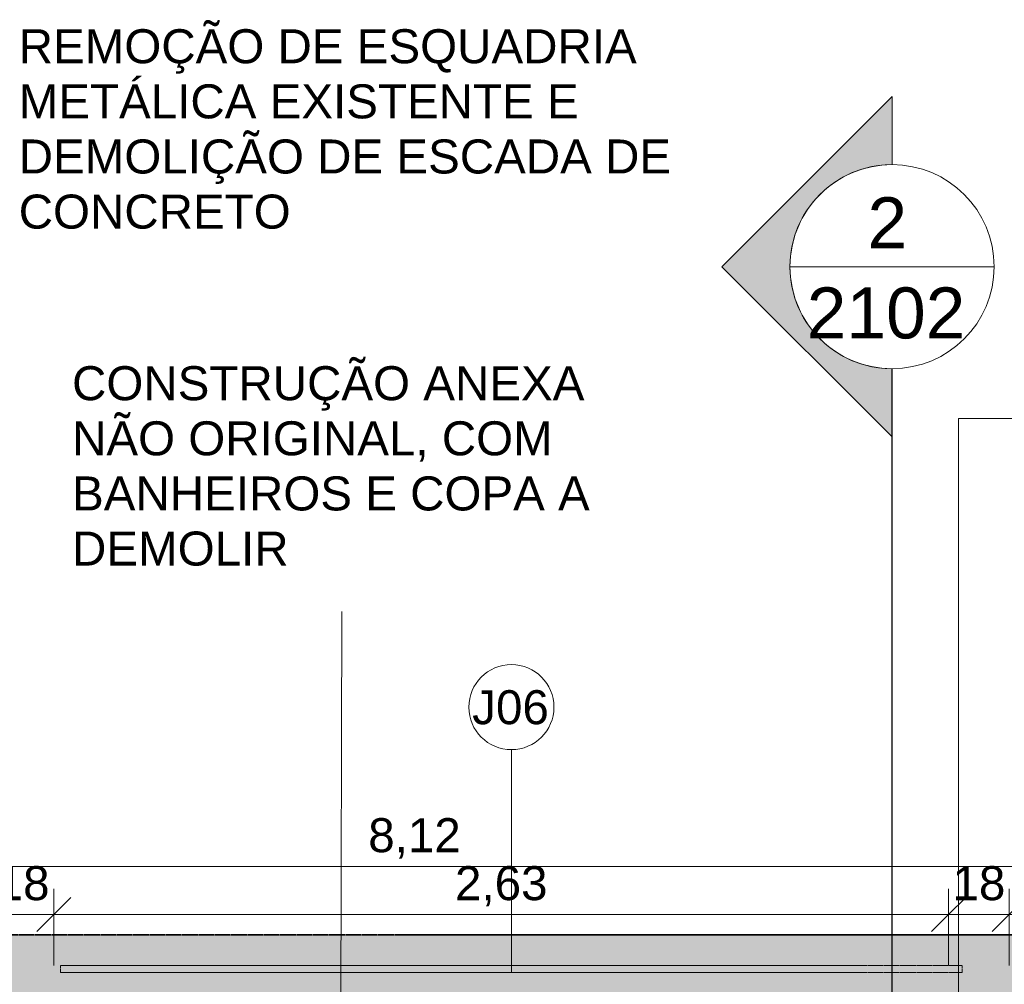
# Model space of a CAD drawing. Header units: millimetres. Extents: x -34717 to 9622, y -21919 to 4394.
# Tile 61 of 67: x -6651 to -3758, y -13 to 2823. Entities that reach past the tile are written whole.
import ezdxf

# ---------------------------------------------------------------- set-up
doc = ezdxf.new("R2010")
doc.units = ezdxf.units.MM
doc.linetypes.add('_Tracejado médio', pattern=[4, 3, -1])
for name, color, linetype, lineweight in [('A-ANNO-DIMS', 211, 'Continuous', 9), ('A-ANNO-DIMS-50', 211, 'Continuous', 9), ('A-GLAZ', 151, 'Continuous', 18), ('A-GLAZ-IDEN', 152, 'Continuous', 9), ('A-WALL', 113, 'Continuous', 25), ('A-WALL-PATT', 111, 'Continuous', 25), ('G-ANNO-SYMB', 111, 'Continuous', 9), ('G-ANNO-TEXT', 231, 'Continuous', 9)]:
    doc.layers.add(name, color=color, linetype=linetype, lineweight=lineweight)
doc.styles.add('Arial_3', font='arial.ttf', dxfattribs={"height": 150})
doc.styles.add('Arial_4', font='arial.ttf', dxfattribs={"height": 100})
doc.dimstyles.new('Diagonal_-_2_0mm_Arial', dxfattribs={"dimscale": 304.8, "dimtxt": 102.02594, "dimasz": 0.328084, "dimexe": 0.246063, "dimexo": 0.0625, "dimgap": 0.024606, "dimtad": 1, "dimlfac": 0.001, "dimrnd": 0.01, "dimzin": 0, "dimdsep": 46, "dimtxsty": 'Arial_4', "dimblk1": 'OBLIQUE', "dimblk2": 'OBLIQUE', "dimsah": 1, "dimcen": 0.09, "dimdle": 0.246063, "dimadec": 0, "dimazin": 0, "dimtfac": 1, "dimtdec": 4, "dimtix": 1, "dimtmove": 0, "dimatfit": 3, "dimfxl": 0.492126, "dimfxlon": 1, "dimtvp": 1, "dimtolj": 1, "dimtzin": 0, "dimarcsym": 2})
doc.dimstyles.new('Diagonal_-_2_0mm_Arial_2', dxfattribs={"dimscale": 304.8, "dimtxt": 102.02594, "dimasz": 0.328084, "dimexe": 0.246063, "dimexo": 0.0625, "dimgap": 0.024606, "dimtad": 1, "dimdec": 0, "dimlfac": 0.1, "dimdsep": 46, "dimtxsty": 'Arial_4', "dimblk1": 'OBLIQUE', "dimblk2": 'OBLIQUE', "dimsah": 1, "dimcen": 0.09, "dimdle": 0.246063, "dimadec": 0, "dimazin": 0, "dimtfac": 1, "dimtdec": 4, "dimtix": 1, "dimtmove": 0, "dimatfit": 3, "dimfxl": 0.492126, "dimfxlon": 1, "dimtvp": 1, "dimtolj": 1, "dimtzin": 0, "dimarcsym": 2})

# ---------------------------------------------------------------- blocks, each defined once
blk = doc.blocks.new('CV_J07 - CV_J07-4003264-PLANTA TÉRREO - MANTER _ DEMOLIR')
at = {"layer": 'A-GLAZ', "linetype": '_Tracejado médio'}
for points in [[(-1325, 20), (-1325, 0), (0, 0), (0, 20)], [(0, 20), (0, 0), (1325, 0), (1325, 20), (287.4, 20)]]:
    blk.add_hatch(color=41, dxfattribs=at).paths.add_polyline_path(points, flags=0)
at = {"layer": 'A-GLAZ', "color": 40, "linetype": '_Tracejado médio'}
for p, q in [((-1325, 20), (0, 20)), ((-1325, 20), (-1325, 0)), ((-1325, 0), (0, 0)), ((0, 0), (0, 20)), ((0, 20), (1325, 20)), ((0, 0), (0, 20)), ((0, 0), (1325, 0)), ((1325, 20), (1325, 0))]:
    blk.add_line(p, q, dxfattribs=at)
blk = doc.blocks.new('Section - M_Section head ABNT-2836546-PLANTA TÉRREO - MANTER _ DEMOLIR')
at = {"layer": 'G-ANNO-SYMB'}
h = blk.add_hatch(color=256, dxfattribs=at)
edge = h.paths.add_edge_path(flags=0)
edge.add_line((-6, 10), (4, 0))
edge.add_line((4, 0), (0, 0))
edge.add_arc((-6, 0), 6, 0, 180)
edge.add_line((-12, 0), (-16, 0))
edge.add_line((-16, 0), (-6, 10))
for p, q in [((-16, 0), (-6, 10)), ((-6, 10), (-16, 0)), ((4, 0), (-6, 10)), ((4, 0), (-6, 10)), ((0, 0), (4, 0)), ((-16, 0), (-12, 0))]:
    blk.add_line(p, q, dxfattribs=at)
for start, end in [(360, 180), (0, 180), (180, 0)]:
    blk.add_arc((-6, 0), 6, start, end, dxfattribs=at)
blk = doc.blocks.new('DIMBLOCK170-PLANTA TÉRREO - MANTER _ DEMOLIR')
at = {"layer": 'A-ANNO-DIMS-50'}
for p, q in [((-6731.1, 41.9), (-6731.1, 266.9)), ((-6551.1, 41.9), (-6551.1, 266.9)), ((-6731.1, 191.9), (-6551.1, 191.9)), ((-6731.1, 191.9), (-6731.1, 41.9)), ((-6551.1, 191.9), (-6551.1, 41.9))]:
    blk.add_line(p, q, dxfattribs=at)
at = {"layer": 'A-ANNO-DIMS-50', "lineweight": 18}
for p, q in [((-6731.1, 191.9), (-6681.1, 241.9)), ((-6551.1, 191.9), (-6501.1, 241.9)), ((-6731.1, 191.9), (-6781.1, 141.9)), ((-6551.1, 191.9), (-6601.1, 141.9))]:
    blk.add_line(p, q, dxfattribs=at)
at = {"layer": 'A-ANNO-DIMS-50', "color": 0, "insert": (-6718.7, 333.9), "char_height": 100, "width": 186.088, "attachment_point": 1, "line_spacing_factor": 0.941778, "style": 'Arial_4'}
blk.add_mtext('18', dxfattribs=at)
blk = doc.blocks.new('_Oblique')
at = {"color": 0, "linetype": 'ByBlock', "lineweight": -2}
blk.add_line((-0.5, -0.5), (0.5, 0.5), dxfattribs=at)
blk = doc.blocks.new('DIMBLOCK171-PLANTA TÉRREO - MANTER _ DEMOLIR')
at = {"layer": 'A-ANNO-DIMS-50'}
for p, q in [((-6551.1, 41.9), (-6551.1, 266.9)), ((-3921.1, 41.9), (-3921.1, 266.9)), ((-6551.1, 191.9), (-3921.1, 191.9)), ((-6551.1, 191.9), (-6551.1, 41.9)), ((-3921.1, 191.9), (-3921.1, 41.9))]:
    blk.add_line(p, q, dxfattribs=at)
at = {"layer": 'A-ANNO-DIMS-50', "lineweight": 18}
for p, q in [((-6551.1, 191.9), (-6501.1, 241.9)), ((-3921.1, 191.9), (-3871.1, 241.9)), ((-6551.1, 191.9), (-6601.1, 141.9)), ((-3921.1, 191.9), (-3971.1, 141.9))]:
    blk.add_line(p, q, dxfattribs=at)
at = {"layer": 'A-ANNO-DIMS-50', "color": 0, "insert": (-5371.8, 333.9), "char_height": 100, "width": 325.653, "attachment_point": 1, "line_spacing_factor": 0.941778, "style": 'Arial_4'}
blk.add_mtext('2,63', dxfattribs=at)
blk = doc.blocks.new('DIMBLOCK172-PLANTA TÉRREO - MANTER _ DEMOLIR')
at = {"layer": 'A-ANNO-DIMS-50'}
for p, q in [((-3921.1, 41.9), (-3921.1, 266.9)), ((-3743.6, 41.9), (-3743.6, 266.9)), ((-3921.1, 191.9), (-3743.6, 191.9)), ((-3921.1, 191.9), (-3921.1, 41.9)), ((-3743.6, 191.9), (-3743.6, 41.9))]:
    blk.add_line(p, q, dxfattribs=at)
at = {"layer": 'A-ANNO-DIMS-50', "lineweight": 18}
for p, q in [((-3921.1, 191.9), (-3871.1, 241.9)), ((-3743.6, 191.9), (-3693.6, 241.9)), ((-3921.1, 191.9), (-3971.1, 141.9)), ((-3743.6, 191.9), (-3793.6, 141.9))]:
    blk.add_line(p, q, dxfattribs=at)
at = {"layer": 'A-ANNO-DIMS-50', "color": 0, "insert": (-3909.9, 333.9), "char_height": 100, "width": 186.088, "attachment_point": 1, "line_spacing_factor": 0.941778, "style": 'Arial_4'}
blk.add_mtext('18', dxfattribs=at)
blk = doc.blocks.new('DIMBLOCK173-PLANTA TÉRREO - MANTER _ DEMOLIR')
at = {"layer": 'A-ANNO-DIMS-50'}
for p, q in [((-3743.6, 41.9), (-3743.6, 266.9)), ((-1608.6, 41.9), (-1608.6, 266.9)), ((-3743.6, 191.9), (-1533.6, 191.9)), ((-3743.6, 191.9), (-3743.6, 41.9)), ((-1608.6, 191.9), (-1608.6, 41.9))]:
    blk.add_line(p, q, dxfattribs=at)
at = {"layer": 'A-ANNO-DIMS-50', "lineweight": 18}
for p, q in [((-3743.6, 191.9), (-3693.6, 241.9)), ((-1608.6, 191.9), (-1558.6, 241.9)), ((-3743.6, 191.9), (-3793.6, 141.9)), ((-1608.6, 191.9), (-1658.6, 141.9))]:
    blk.add_line(p, q, dxfattribs=at)
at = {"layer": 'A-ANNO-DIMS-50', "color": 0, "insert": (-2811.8, 333.9), "char_height": 100, "width": 325.653, "attachment_point": 1, "line_spacing_factor": 0.941778, "style": 'Arial_4'}
blk.add_mtext('2,14', dxfattribs=at)
blk = doc.blocks.new('TAG-Janela - Janela-240880-PLANTA TÉRREO - MANTER _ DEMOLIR')
at = {"layer": 'A-GLAZ-IDEN'}
blk.add_circle((0, 0), 2.5, dxfattribs=at)
blk = doc.blocks.new('DIMBLOCK175-PLANTA TÉRREO - MANTER _ DEMOLIR')
at = {"layer": 'A-ANNO-DIMS-50'}
for p, q in [((-9551.1, 183), (-9551.1, 408)), ((-1431.1, 183), (-1431.1, 408)), ((-9626.1, 333), (-1356.1, 333)), ((-9551.1, 333), (-9551.1, 183)), ((-1431.1, 333), (-1431.1, 183))]:
    blk.add_line(p, q, dxfattribs=at)
at = {"layer": 'A-ANNO-DIMS-50', "lineweight": 18}
for p, q in [((-9551.1, 333), (-9501.1, 383)), ((-1431.1, 333), (-1381.1, 383)), ((-9551.1, 333), (-9601.1, 283)), ((-1431.1, 333), (-1481.1, 283))]:
    blk.add_line(p, q, dxfattribs=at)
at = {"layer": 'A-ANNO-DIMS-50', "color": 0, "insert": (-5626.8, 475), "char_height": 100, "width": 325.653, "attachment_point": 1, "line_spacing_factor": 0.941778, "style": 'Arial_4'}
blk.add_mtext('8,12', dxfattribs=at)

msp = doc.modelspace()

# ---------------------------------------------------------------- hatches: boundary and pattern name
at = {"layer": 'A-WALL-PATT', "lineweight": 18}
h = msp.add_hatch(color=21, dxfattribs=at)
h.paths.add_polyline_path([(-1431.115, -48.492), (-1431.115, 131.508), (-9371.115, 131.508), (-9371.115, -48.492), (-1611.115, -48.492)], flags=0)
h.paths.add_polyline_path([(-3692.226, 21.508), (-3731.115, 21.508), (-3731.115, 41.508), (-1621.115, 41.508), (-1621.115, 21.508), (-2964.04, 21.508)], flags=0)
h.paths.add_polyline_path([(-5206.115, 21.508), (-6531.115, 21.508), (-6531.115, 41.508), (-3881.115, 41.508), (-3881.115, 21.508), (-5196.115, 21.508)], flags=0)
h.paths.add_polyline_path([(-7351.115, 21.508), (-8041.115, 21.508), (-8041.115, 41.508), (-6681.115, 41.508), (-6681.115, 21.508), (-7232.501, 21.508)], flags=0)

# ---------------------------------------------------------------- linework, layer by layer
at = {"layer": 'A-GLAZ-IDEN'}
msp.add_line((-5206.115, 41.508), (-5206.115, 676.508), dxfattribs=at)
at = {"layer": 'A-WALL', "color": 30, "linetype": '_Tracejado médio', "lineweight": 35}
msp.add_line((-1431.115, 131.508), (-9551.115, 131.508), dxfattribs=at)
at = {"layer": 'G-ANNO-SYMB'}
msp.add_line((-4387.452, 2096.455), (-3787.452, 2096.455), dxfattribs=at)
at = {"layer": 'G-ANNO-SYMB', "lineweight": 25}
msp.add_line((-4087.452, -21119.396), (-4087.452, 1796.455), dxfattribs=at)
at = {"layer": 'G-ANNO-TEXT', "color": 7}
for p, q in [((-3892.323, 1650.348), (-3319.64, 1650.348)), ((-3892.323, -3279.032), (-3892.323, 1650.348)), ((-5708.94, -834.099), (-5704.374, 1082.723))]:
    msp.add_line(p, q, dxfattribs=at)

# ---------------------------------------------------------------- block references
at = {"layer": 'A-GLAZ', "color": 40, "linetype": '_Tracejado médio', "rotation": 180}
msp.add_blockref('CV_J07 - CV_J07-4003264-PLANTA TÉRREO - MANTER _ DEMOLIR', (-5206.115, 41.508), dxfattribs=at)
at = {"layer": 'A-GLAZ-IDEN', "xscale": 49.99999999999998, "yscale": 49.99999999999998, "zscale": 49.99999999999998}
msp.add_blockref('TAG-Janela - Janela-240880-PLANTA TÉRREO - MANTER _ DEMOLIR', (-5206.115, 801.508), dxfattribs=at)
at = {"layer": 'G-ANNO-SYMB', "extrusion": (0, 0, -1), "xscale": 49.99999999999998, "yscale": 49.99999999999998, "zscale": 49.99999999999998, "rotation": 270.0000000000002}
msp.add_blockref('Section - M_Section head ABNT-2836546-PLANTA TÉRREO - MANTER _ DEMOLIR', (4087.452, 1796.455), dxfattribs=at)

# ---------------------------------------------------------------- texts
at = {"layer": 'A-GLAZ-IDEN', "insert": (-5321.217, 851.209), "char_height": 100, "width": 280.59062, "attachment_point": 1, "style": 'Arial_4'}
msp.add_mtext('J06', dxfattribs=at)
at = {"layer": 'G-ANNO-SYMB', "char_height": 150, "attachment_point": 1, "style": 'Arial_3'}
for s, insert, width in [('2', (-4159.657, 2300.413), 144.30375), ('2102', (-4338.157, 2035.425), 577.215)]:
    msp.add_mtext(s, dxfattribs=dict(at, insert=insert, width=width))
at = {"layer": 'G-ANNO-TEXT', "color": 7, "char_height": 100, "attachment_point": 1, "style": 'Arial_4'}
for s, insert, width in [('REMOÇÃO DE ESQUADRIA ', (-6654.005, 2794.529), 2288.81781), ('METÁLICA EXISTENTE E ', (-6654.005, 2632.472), 2084.3875), ('DEMOLIÇÃO DE ESCADA DE ', (-6654.005, 2470.415), 2417.08781), ('CONCRETO ', (-6654.005, 2308.358), 1030.16844), ('CONSTRUÇÃO ANEXA ', (-6497.216, 1803.838), 1908.01625), ('NÃO ORIGINAL, COM ', (-6497.216, 1641.781), 1783.75469), ('BANHEIROS E COPA A ', (-6497.216, 1479.724), 1920.04156), ('DEMOLIR', (-6497.216, 1317.666), 781.64531)]:
    msp.add_mtext(s, dxfattribs=dict(at, insert=insert, width=width))

# ---------------------------------------------------------------- dimensions: what is measured, and where the dimension line sits
at = {"layer": 'A-ANNO-DIMS'}
for base, p1, p2, dimstyle, override, picture, middle in [((-1431.115, 333.003), (-9551.115, 183.003), (-1431.115, 183.003), 'Diagonal_-_2_0mm_Arial', {"dimpost": '<>', "dimfxl": 8120}, 'DIMBLOCK175-PLANTA TÉRREO - MANTER _ DEMOLIR', (-5491.115, 391.56)), ((-6551.115, 191.897), (-6731.115, 41.897), (-6551.115, 41.897), 'Diagonal_-_2_0mm_Arial_2', {"dimpost": '<>', "dimfxl": 180}, 'DIMBLOCK170-PLANTA TÉRREO - MANTER _ DEMOLIR', (-6641.115, 250.454)), ((-3921.115, 191.897), (-6551.115, 41.897), (-3921.115, 41.897), 'Diagonal_-_2_0mm_Arial', {"dimpost": '<>', "dimfxl": 2630}, 'DIMBLOCK171-PLANTA TÉRREO - MANTER _ DEMOLIR', (-5236.115, 250.489)), ((-3743.615, 191.897), (-3921.115, 41.897), (-3743.615, 41.897), 'Diagonal_-_2_0mm_Arial_2', {"dimpost": '<>', "dimfxl": 177.5}, 'DIMBLOCK172-PLANTA TÉRREO - MANTER _ DEMOLIR', (-3832.365, 250.454)), ((-1608.614937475, 191.897178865), (-3743.614937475, 41.897178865), (-1608.614937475, 41.897178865), 'Diagonal_-_2_0mm_Arial', {"dimpost": '<>', "dimfxl": 2135}, 'DIMBLOCK173-PLANTA TÉRREO - MANTER _ DEMOLIR', (-2676.114937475, 249.60181763))]:
    dim = msp.add_linear_dim(base=base, p1=p1, p2=p2, dimstyle=dimstyle, override=override, dxfattribs=at)
    dim.commit()
    dim.dimension.update_dxf_attribs({"geometry": picture, "text_midpoint": middle})

doc.saveas('drawing.dxf')
